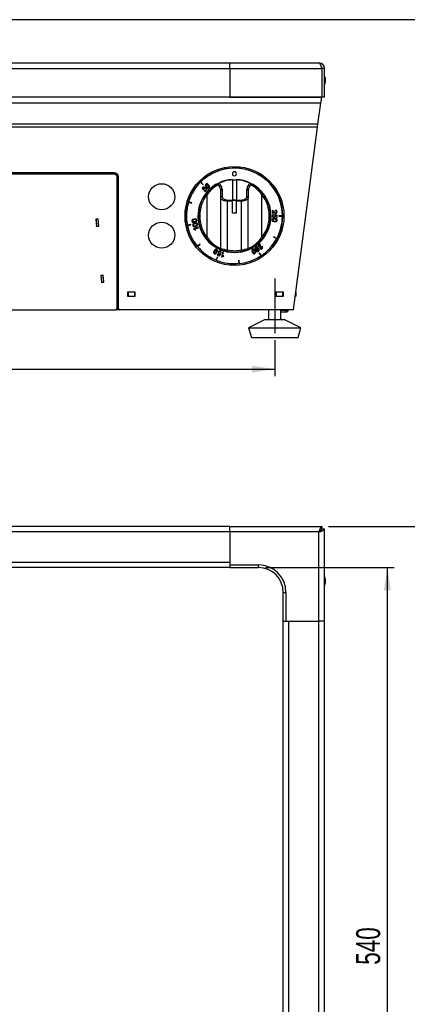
# Model space of a CAD drawing. Extents: x 24 to 2074, y 25 to 1460.
# Tile 4 of 9: x 832 to 1115, y 742 to 1460. Entities that reach past the tile are written whole.
import ezdxf
from ezdxf.enums import TextEntityAlignment as Align

# ---------------------------------------------------------------- set-up
doc = ezdxf.new("R2010")
doc.units = 0
doc.header["$LTSCALE"] = 5
doc.linetypes.add('CENTERX2', pattern=[20.32, 12.7, -2.54, 2.54, -2.54])
doc.layers.get('0').update_dxf_attribs({"linetype": 'CONTINUOUS'})
doc.layers.add('LAYER1', color=2, linetype='CONTINUOUS')
doc.layers.add('LAYER2', color=3, linetype='CENTERX2')
doc.dimstyles.new('SLDDIMSTYLE0', dxfattribs={"dimtxt": 17.5, "dimasz": 16.51, "dimexe": 0, "dimexo": 0.0625, "dimgap": 4.375, "dimtad": 1, "dimrnd": 1e-09, "dimzin": 12, "dimsah": 1, "dimcen": 0.09, "dimazin": 3, "dimtfac": 1, "dimtofl": 0, "dimtmove": 0, "dimatfit": 3})

# ---------------------------------------------------------------- blocks, each defined once
blk = doc.blocks.new('_D_2')
at = {"layer": 'LAYER2', "color": 3, "linetype": 'CONTINUOUS'}
for p, q in [((1011.22, 1060.7), (1105.01, 1060.7)), ((1100.01, 520.7), (1100.01, 1060.7)), ((1011.22, 520.7), (1105.01, 520.7))]:
    blk.add_line(p, q, dxfattribs=at)
for points in [[(1100.01, 1060.7), (1097.47, 1044.19), (1102.55, 1044.19)], [(1100.01, 520.7), (1102.55, 537.21), (1097.47, 537.21)]]:
    blk.add_solid(points, dxfattribs=at)
at = {"layer": 'LAYER2', "color": 3, "linetype": 'CONTINUOUS', "width": 0.7}
blk.add_text('540', height=17.5, rotation=90, dxfattribs=at).set_placement((1100.01, 771.31, 105.61), align=Align.BOTTOM_LEFT)
blk = doc.blocks.new('_D_3')
at = {"layer": 'LAYER2', "color": 3, "linetype": 'CONTINUOUS'}
for p, q in [((1057.21, 1090.7), (1150.05, 1090.7)), ((1145.05, 1090.7), (1145.05, 490.7)), ((1057.21, 490.7), (1150.05, 490.7))]:
    blk.add_line(p, q, dxfattribs=at)
for points in [[(1145.05, 1090.7), (1142.51, 1074.19), (1147.59, 1074.19)], [(1145.05, 490.7), (1147.59, 507.21), (1142.51, 507.21)]]:
    blk.add_solid(points, dxfattribs=at)
at = {"layer": 'LAYER2', "color": 3, "linetype": 'CONTINUOUS', "width": 0.7}
blk.add_text('600', height=17.5, rotation=90, dxfattribs=at).set_placement((1145.05, 771.31, 105.61), align=Align.BOTTOM_LEFT)
blk = doc.blocks.new('_D_7')
at = {"layer": 'LAYER2', "color": 3, "linetype": 'CONTINUOUS'}
for p, q in [((490.44, 1226.48), (490.44, 1200.35)), ((1018.01, 1226.48), (1018.01, 1200.35)), ((490.44, 1205.35), (1018.01, 1205.35))]:
    blk.add_line(p, q, dxfattribs=at)
for points in [[(490.44, 1205.35), (506.95, 1202.81), (506.95, 1207.89)], [(1018.01, 1205.35), (1001.5, 1207.89), (1001.5, 1202.81)]]:
    blk.add_solid(points, dxfattribs=at)
at = {"layer": 'LAYER2', "color": 3, "linetype": 'CONTINUOUS', "width": 0.7}
blk.add_text('527.6', height=17.5, dxfattribs=at).set_placement((725.13, 1205.35, -10.25), align=Align.BOTTOM_LEFT)

msp = doc.modelspace()

# ---------------------------------------------------------------- linework, layer by layer
at = {"color": 7, "linetype": 'CONTINUOUS'}
msp.add_line((2074, 1460), (24, 1460), dxfattribs=at)
at = {"color": 7, "linetype": 'CENTERX2'}
msp.add_line((1018.007, 1271.479), (1018.007, 1231.479), dxfattribs=at)
at = {"layer": 'LAYER1', "color": 2, "linetype": 'CONTINUOUS'}
for p, q in [((754.222, 1428.479), (985.222, 1428.479)), ((985.222, 1424.479), (985.222, 1428.479)), ((985.222, 1428.479), (1050.222, 1428.479)), ((754.222, 1424.479), (985.222, 1424.479)), ((985.222, 1424.479), (985.222, 1403.479)), ((985.222, 1424.479), (1052.215, 1424.479)), ((1052.215, 1424.479), (1052.215, 1403.479)), ((1054.222, 1424.479), (1052.222, 1424.479)), ((1052.222, 1424.479), (1052.222, 1403.479)), ((1054.222, 1403.479), (1054.222, 1424.479)), ((1052.222, 1417.579), (1052.215, 1417.579)), ((1052.215, 1414.379), (1052.222, 1414.379)), ((1054.851, 1414.36), (1054.851, 1417.597)), ((1054.865, 1414.479), (1054.865, 1417.479)), ((1051.722, 1403.464), (456.722, 1403.464)), ((1051.491, 1399.221), (456.952, 1399.221)), ((985.222, 1403.479), (754.222, 1403.479)), ((985.222, 1403.479), (1052.215, 1403.479)), ((1049.477, 1383.857), (1051.491, 1399.221)), ((1051.491, 1399.221), (1051.722, 1400.979)), ((1051.722, 1403.479), (1051.722, 1403.464)), ((1051.722, 1403.464), (1051.722, 1400.979)), ((1054.222, 1403.479), (1052.222, 1403.479)), ((1049.477, 1383.857), (458.967, 1383.857)), ((1049.198, 1381.736), (459.246, 1381.736)), ((1031.722, 1248.479), (1049.198, 1381.736)), ((1049.198, 1381.736), (1049.477, 1383.857)), ((901.222, 1348.479), (607.222, 1348.479)), ((901.222, 1347.479), (607.222, 1347.479)), ((903.222, 1249.479), (903.222, 1345.479)), ((904.222, 1249.479), (904.222, 1345.479)), ((965.918, 1339.926), (964.115, 1341.728)), ((987.222, 1343.236), (987.222, 1328.575)), ((990.222, 1343.1), (987.222, 1343.1)), ((987.322, 1343.1), (987.322, 1343.542)), ((990.122, 1343.542), (990.122, 1343.1)), ((990.222, 1343.236), (990.222, 1328.575)), ((963.974, 1341.586), (965.777, 1339.784)), ((966.309, 1338.541), (965.148, 1337.259)), ((965.148, 1337.259), (966.276, 1335.798)), ((965.635, 1337.245), (966.583, 1338.292)), ((966.255, 1336.429), (965.635, 1337.245)), ((965.777, 1339.784), (965.918, 1339.926)), ((966.27, 1336.43), (966.255, 1336.429)), ((966.276, 1335.798), (966.533, 1336.051)), ((966.583, 1338.292), (966.309, 1338.541)), ((967, 1335.582), (966.718, 1335.27)), ((977.444, 1340.738), (977.47, 1340.75)), ((978.722, 1330.346), (978.722, 1335.563)), ((979.722, 1336.401), (979.722, 1331.183)), ((997.722, 1331.183), (997.722, 1336.401)), ((998.722, 1335.563), (998.722, 1330.346)), ((999.974, 1340.75), (1000, 1340.738)), ((967.931, 1333.086), (968.722, 1332.474)), ((968.722, 1301.484), (968.722, 1332.474)), ((978.722, 1293.334), (978.722, 1330.346)), ((983.722, 1327.737), (983.722, 1328.575)), ((983.722, 1328.575), (987.222, 1328.575)), ((987.222, 1327.737), (983.722, 1327.737)), ((983.722, 1292.178), (983.722, 1327.737)), ((987.222, 1327.737), (987.222, 1328.575)), ((990.222, 1328.405), (987.222, 1328.405)), ((990.222, 1328.127), (987.222, 1328.127)), ((987.222, 1319.33), (987.222, 1327.737)), ((990.222, 1328.575), (993.722, 1328.575)), ((990.222, 1327.737), (990.222, 1328.575)), ((993.722, 1327.737), (990.222, 1327.737)), ((990.222, 1319.33), (990.222, 1327.737)), ((993.722, 1327.737), (993.722, 1328.575)), ((993.722, 1292.178), (993.722, 1327.737)), ((998.722, 1293.334), (998.722, 1330.346)), ((1008.722, 1332.474), (1009.512, 1333.086)), ((1008.722, 1301.484), (1008.722, 1332.474)), ((955.296, 1327.014), (957.735, 1326.275)), ((957.793, 1326.466), (955.354, 1327.205)), ((957.735, 1326.275), (957.793, 1326.466)), ((1016.118, 1320.919), (1016.338, 1318.643)), ((1016.706, 1318.679), (1016.534, 1320.468)), ((1018.378, 1321.037), (1018.419, 1320.62)), ((889.487, 1314.668), (887.894, 1314.529)), ((887.894, 1314.529), (888.347, 1309.349)), ((889.446, 1314.565), (887.952, 1314.434)), ((887.952, 1314.434), (888.388, 1309.453)), ((889.882, 1309.584), (889.446, 1314.565)), ((889.941, 1309.488), (889.487, 1314.668)), ((903.222, 1318.479), (904.222, 1318.479)), ((987.222, 1319.33), (990.222, 1319.33)), ((1016.338, 1318.643), (1016.706, 1318.679)), ((1017.324, 1317.701), (1017.33, 1318.121)), ((1018.01, 1318.016), (1017.985, 1317.656)), ((1019.822, 1317.661), (1018.01, 1318.016)), ((1018.432, 1317.545), (1018.442, 1317.554)), ((1018.442, 1317.554), (1019.446, 1317.35)), ((1019.446, 1317.35), (1019.423, 1315.939)), ((1019.423, 1315.939), (1019.793, 1315.933)), ((1019.793, 1315.933), (1019.822, 1317.661)), ((1023.622, 1317.079), (1021.073, 1317.078)), ((1021.073, 1317.078), (1021.073, 1316.878)), ((1021.073, 1316.878), (1023.622, 1316.879)), ((888.347, 1309.349), (889.941, 1309.488)), ((888.388, 1309.453), (889.882, 1309.584)), ((888.397, 1309.353), (888.388, 1309.453)), ((889.891, 1309.484), (889.882, 1309.584)), ((956.973, 1310.766), (954.473, 1310.268)), ((954.512, 1310.072), (957.012, 1310.57)), ((957.012, 1310.57), (956.973, 1310.766)), ((962.315, 1308.757), (958.987, 1307.669)), ((958.987, 1307.669), (959.086, 1307.363)), ((960.024, 1306.61), (960.343, 1306.714)), ((960.06, 1307.578), (962.445, 1308.358)), ((960.343, 1306.714), (960.06, 1307.578)), ((962.445, 1308.358), (962.315, 1308.757)), ((967.931, 1300.871), (968.722, 1301.484)), ((1009.512, 1300.871), (1008.722, 1301.484)), ((1017.3, 1301.816), (1017.206, 1301.64)), ((1017.206, 1301.64), (1019.454, 1300.439)), ((1019.548, 1300.615), (1017.3, 1301.816)), ((963.651, 1296.533), (961.681, 1294.916)), ((961.808, 1294.761), (963.777, 1296.379)), ((963.777, 1296.379), (963.651, 1296.533)), ((983.524, 1291.197), (983.722, 1292.178)), ((993.92, 1291.197), (993.722, 1292.178)), ((1007.437, 1296.588), (1005.685, 1295.118)), ((1005.685, 1295.118), (1005.923, 1294.834)), ((1005.923, 1294.834), (1007.3, 1295.99)), ((1008.816, 1294.791), (1008.494, 1294.521)), ((976.249, 1287.129), (975.274, 1284.774)), ((975.459, 1284.697), (976.434, 1287.052)), ((976.287, 1288.863), (976.148, 1288.52)), ((976.148, 1288.52), (977.749, 1287.87)), ((976.434, 1287.052), (976.249, 1287.129)), ((977.595, 1288.332), (976.287, 1288.863)), ((978.148, 1289.195), (977.595, 1288.332)), ((977.749, 1287.87), (978.734, 1289.431)), ((978.143, 1289.208), (978.148, 1289.195)), ((978.734, 1289.431), (978.408, 1289.585)), ((978.689, 1290.185), (979.078, 1290.027)), ((980.346, 1290.617), (979.335, 1287.267)), ((979.335, 1287.267), (979.642, 1287.174)), ((980.023, 1288.096), (980.748, 1290.496)), ((980.893, 1287.833), (980.023, 1288.096)), ((980.748, 1290.496), (980.346, 1290.617)), ((980.796, 1287.511), (980.893, 1287.833)), ((991.992, 1284.793), (991.793, 1284.774)), ((991.793, 1284.774), (992.043, 1282.237)), ((992.242, 1282.257), (991.992, 1284.793)), ((1006.778, 1290.135), (1006.612, 1290.024)), ((1006.612, 1290.024), (1008.028, 1287.905)), ((1008.194, 1288.016), (1006.778, 1290.135)), ((893.061, 1273.825), (891.467, 1273.685)), ((891.467, 1273.685), (891.92, 1268.505)), ((891.525, 1273.59), (891.517, 1273.689)), ((891.525, 1273.59), (893.02, 1273.721)), ((891.525, 1273.59), (891.961, 1268.609)), ((893.02, 1273.721), (893.011, 1273.82)), ((893.455, 1268.74), (893.02, 1273.721)), ((893.514, 1268.644), (893.061, 1273.825)), ((891.92, 1268.505), (893.514, 1268.644)), ((891.961, 1268.609), (893.455, 1268.74)), ((891.97, 1268.509), (891.961, 1268.609)), ((893.464, 1268.64), (893.455, 1268.74)), ((904.222, 1261.479), (903.222, 1261.479)), ((903.222, 1258.479), (904.222, 1258.479)), ((903.222, 1257.479), (904.222, 1257.479)), ((916.522, 1261.529), (910.922, 1261.529)), ((910.922, 1261.529), (910.922, 1258.429)), ((911.222, 1261.479), (910.922, 1261.479)), ((910.922, 1258.479), (911.222, 1258.479)), ((910.922, 1258.429), (916.522, 1258.429)), ((911.222, 1261.479), (911.222, 1258.479)), ((916.222, 1261.479), (911.222, 1261.479)), ((911.222, 1258.479), (916.222, 1258.479)), ((916.522, 1261.479), (916.222, 1261.479)), ((916.222, 1258.479), (916.222, 1261.479)), ((916.222, 1258.479), (916.522, 1258.479)), ((916.522, 1258.429), (916.522, 1261.529)), ((1024.307, 1261.529), (1018.707, 1261.529)), ((1018.707, 1261.529), (1018.707, 1258.429)), ((1018.707, 1261.479), (1019.007, 1261.479)), ((1018.707, 1258.479), (1019.007, 1258.479)), ((1018.707, 1258.429), (1024.307, 1258.429)), ((1019.007, 1261.479), (1019.007, 1258.479)), ((1024.007, 1261.479), (1019.007, 1261.479)), ((1019.007, 1258.479), (1024.007, 1258.479)), ((1022.553, 1261.479), (1022.503, 1261.529)), ((1024.007, 1258.479), (1024.007, 1261.479)), ((1024.007, 1261.479), (1024.307, 1261.479)), ((1024.007, 1258.479), (1024.307, 1258.479)), ((1024.307, 1258.429), (1024.307, 1261.529)), ((1033.507, 1258.479), (1033.033, 1258.479)), ((1033.507, 1261.479), (1033.427, 1261.479)), ((1033.507, 1258.479), (1033.507, 1261.479)), ((814.401, 1248.479), (902.222, 1248.479)), ((905.222, 1248.479), (902.222, 1248.479)), ((904.429, 1248.869), (903.014, 1248.869)), ((1031.722, 1248.479), (905.222, 1248.479)), ((1013.462, 1248.479), (1013.462, 1241.479)), ((1022.553, 1241.479), (1022.553, 1248.479)), ((1011.007, 1241.479), (999.007, 1235.479)), ((1011.007, 1241.479), (1025.007, 1241.479)), ((1026.222, 1247.979), (1022.553, 1247.979)), ((1026.222, 1246.979), (1022.553, 1246.979)), ((1037.007, 1235.479), (1025.007, 1241.479)), ((1026.222, 1247.979), (1026.222, 1246.979)), ((999.007, 1235.479), (1001.007, 1228.479)), ((999.007, 1235.479), (1037.007, 1235.479)), ((1035.007, 1228.479), (1037.007, 1235.479)), ((1001.007, 1228.479), (1035.007, 1228.479)), ((985.222, 1090.705), (754.222, 1090.705)), ((985.222, 1090.705), (1052.215, 1090.705)), ((985.222, 1086.705), (985.222, 1090.705)), ((1052.215, 1090.705), (1052.215, 1088.705)), ((985.222, 1086.705), (754.222, 1086.705)), ((1050.222, 1086.705), (985.222, 1086.705)), ((985.222, 1086.705), (985.222, 1062.705)), ((985.222, 1086.705), (985.222, 1064.705)), ((1050.222, 1021.705), (1050.222, 1086.705)), ((1051.325, 1088.205), (1051.722, 1088.205)), ((1051.722, 1087.787), (1051.722, 1088.205)), ((1054.222, 1088.698), (1052.222, 1088.698)), ((1054.222, 1021.705), (1054.222, 1088.698)), ((754.222, 1064.705), (985.222, 1064.705)), ((985.222, 1062.705), (1006.222, 1062.705)), ((985.222, 1062.705), (985.222, 1061.24)), ((1006.222, 1060.705), (1006.222, 1062.705)), ((985.222, 1060.705), (754.222, 1060.705)), ((985.222, 1061.24), (985.222, 1060.705)), ((985.222, 1060.705), (1006.222, 1060.705)), ((1054.851, 1049.086), (1054.851, 1052.323)), ((1054.865, 1049.205), (1054.865, 1052.205)), ((1024.222, 1042.705), (1026.222, 1042.705)), ((1024.222, 1021.705), (1024.222, 1042.705)), ((1026.222, 1042.705), (1026.222, 1021.705)), ((1024.222, 559.705), (1024.222, 1021.705)), ((1024.758, 1021.705), (1024.222, 1021.705)), ((1024.758, 1021.705), (1026.222, 1021.705)), ((1026.222, 1021.705), (1050.222, 1021.705)), ((1028.222, 559.705), (1028.222, 1021.705)), ((1028.222, 1021.705), (1050.222, 1021.705)), ((1054.222, 1021.705), (1050.222, 1021.705)), ((1050.222, 559.705), (1050.222, 1021.705)), ((1054.222, 559.705), (1054.222, 1021.705))]:
    msp.add_line(p, q, dxfattribs=at)
at = {"layer": 'LAYER1', "color": 2, "linetype": 'CONTINUOUS', "flags": 128}
for points in [[(1050.222, 1428.479), (1050.671, 1428.231), (1051.12, 1427.517), (1051.569, 1426.427), (1052.019, 1425.095), (1052.215, 1424.479)], [(1052.222, 1424.479), (1052.038, 1425.316), (1051.864, 1425.554)], [(1054.82, 1417.569), (1054.562, 1418.501), (1054.198, 1419.187)], [(966.52, 1337.083), (966.31, 1336.736), (966.27, 1336.43)], [(966.533, 1336.051), (966.56, 1336.468), (966.725, 1336.757)], [(967.873, 1340.115), (967.632, 1339.838), (967.508, 1339.558), (967.482, 1339.279), (967.537, 1339.004), (968.201, 1338.012)], [(969.931, 1339.572), (969.013, 1340.334), (968.745, 1340.417), (968.465, 1340.421), (968.174, 1340.326), (967.873, 1340.115)], [(968.121, 1339.84), (967.972, 1339.653), (967.912, 1339.454), (967.925, 1339.248), (967.995, 1339.041), (968.528, 1338.313)], [(969.598, 1339.278), (968.929, 1339.883), (968.73, 1339.974), (968.527, 1340.009), (968.323, 1339.969), (968.121, 1339.84)], [(968.201, 1338.012), (969.117, 1337.253), (969.384, 1337.17), (969.664, 1337.167), (969.955, 1337.261), (970.256, 1337.472)], [(968.528, 1338.313), (969.2, 1337.705), (969.399, 1337.613), (969.602, 1337.579), (969.806, 1337.618), (970.008, 1337.747)], [(970.008, 1337.747), (970.158, 1337.935), (970.218, 1338.134), (970.204, 1338.34), (970.134, 1338.547), (969.598, 1339.278)], [(970.256, 1337.472), (970.497, 1337.75), (970.621, 1338.029), (970.647, 1338.308), (970.592, 1338.583), (969.931, 1339.572)], [(983.722, 1327.737), (982.854, 1327.777), (982.012, 1327.894), (981.222, 1328.087), (980.508, 1328.347), (979.892, 1328.669), (979.392, 1329.041), (979.024, 1329.454), (978.798, 1329.893), (978.722, 1330.346)], [(979.722, 1331.183), (979.783, 1330.73), (979.963, 1330.291), (980.258, 1329.879), (980.658, 1329.507), (981.151, 1329.185), (981.722, 1328.924), (982.354, 1328.732), (983.027, 1328.614), (983.722, 1328.575)], [(993.722, 1328.575), (994.502, 1328.625), (995.253, 1328.773), (995.944, 1329.014), (996.55, 1329.339), (997.048, 1329.734), (997.417, 1330.185), (997.645, 1330.674), (997.722, 1331.183)], [(998.722, 1330.346), (998.626, 1329.837), (998.341, 1329.347), (997.879, 1328.896), (997.257, 1328.501), (996.5, 1328.177), (995.635, 1327.936), (994.697, 1327.787), (993.722, 1327.737)], [(959.419, 1314.718), (958.265, 1314.411), (958.042, 1314.241), (957.877, 1314.014), (957.786, 1313.722), (957.783, 1313.354)], [(957.783, 1313.354), (957.87, 1312.997), (958.026, 1312.734), (958.239, 1312.551), (958.494, 1312.437), (959.688, 1312.403)], [(959.466, 1314.276), (958.584, 1314.08), (958.395, 1313.972), (958.249, 1313.826), (958.162, 1313.636), (958.151, 1313.397), (958.217, 1313.167), (958.345, 1313.002), (958.52, 1312.894), (958.729, 1312.831), (959.632, 1312.844)], [(959.688, 1312.403), (960.838, 1312.71), (961.06, 1312.88), (961.225, 1313.106), (961.317, 1313.398), (961.319, 1313.766), (961.232, 1314.123), (961.076, 1314.386), (960.864, 1314.569), (960.608, 1314.683), (959.419, 1314.718)], [(960.951, 1313.723), (960.885, 1313.953), (960.757, 1314.118), (960.582, 1314.226), (960.372, 1314.289), (959.466, 1314.276)], [(959.632, 1312.844), (960.517, 1313.039), (960.707, 1313.148), (960.853, 1313.294), (960.939, 1313.484), (960.951, 1313.723)], [(1018.053, 1315.125), (1016.863, 1315.073), (1016.609, 1314.955), (1016.399, 1314.77), (1016.247, 1314.504), (1016.166, 1314.145)], [(1016.166, 1314.145), (1016.173, 1313.778), (1016.269, 1313.486), (1016.437, 1313.262), (1016.662, 1313.095), (1017.817, 1312.805)], [(1018.013, 1314.682), (1017.105, 1314.682), (1016.897, 1314.617), (1016.723, 1314.506), (1016.597, 1314.339), (1016.534, 1314.107)], [(1016.534, 1314.107), (1016.549, 1313.868), (1016.638, 1313.68), (1016.786, 1313.536), (1016.978, 1313.43), (1017.867, 1313.247)], [(1017.547, 1319.578), (1018.146, 1318.991), (1018.453, 1318.869), (1018.822, 1318.848)], [(1017.817, 1312.805), (1019.011, 1312.856), (1019.265, 1312.974), (1019.475, 1313.16), (1019.627, 1313.426), (1019.709, 1313.784)], [(1017.867, 1313.247), (1018.77, 1313.247), (1018.978, 1313.313), (1019.152, 1313.424), (1019.277, 1313.591), (1019.34, 1313.822)], [(1017.985, 1317.656), (1018.238, 1317.325), (1018.305, 1316.999)], [(1019.34, 1313.822), (1019.325, 1314.062), (1019.236, 1314.25), (1019.088, 1314.394), (1018.897, 1314.5), (1018.013, 1314.682)], [(1019.709, 1313.784), (1019.701, 1314.152), (1019.606, 1314.443), (1019.437, 1314.667), (1019.212, 1314.835), (1018.053, 1315.125)], [(1018.673, 1316.889), (1018.603, 1317.288), (1018.432, 1317.545)], [(959.822, 1311.617), (958.706, 1311.19), (958.503, 1310.997), (958.363, 1310.754), (958.302, 1310.454), (958.339, 1310.088)], [(958.339, 1310.088), (958.463, 1309.742), (958.646, 1309.497), (958.877, 1309.337), (959.144, 1309.251), (960.335, 1309.344)], [(959.915, 1311.183), (959.059, 1310.896), (958.882, 1310.767), (958.753, 1310.607), (958.687, 1310.409), (958.701, 1310.17)], [(958.701, 1310.17), (958.791, 1309.947), (958.935, 1309.797), (959.121, 1309.708), (959.336, 1309.668), (960.232, 1309.776)], [(959.086, 1307.363), (959.356, 1307.361), (959.575, 1307.279), (959.75, 1307.132), (960.024, 1306.61)], [(961.813, 1310.872), (961.689, 1311.218), (961.506, 1311.464), (961.275, 1311.623), (961.009, 1311.71), (959.822, 1311.617)], [(961.451, 1310.79), (961.361, 1311.013), (961.217, 1311.163), (961.031, 1311.252), (960.815, 1311.292), (959.915, 1311.183)], [(960.232, 1309.776), (961.092, 1310.065), (961.27, 1310.193), (961.399, 1310.353), (961.465, 1310.551), (961.451, 1310.79)], [(960.335, 1309.344), (961.446, 1309.77), (961.65, 1309.963), (961.79, 1310.206), (961.85, 1310.506), (961.813, 1310.872)], [(973.928, 1291.579), (973.524, 1290.455), (973.538, 1290.174), (973.63, 1289.91), (973.818, 1289.668), (974.12, 1289.457)], [(975.792, 1292.601), (975.449, 1292.733), (975.144, 1292.754), (974.873, 1292.683), (974.633, 1292.538), (973.928, 1291.579)], [(975.618, 1292.274), (975.391, 1292.35), (975.183, 1292.339), (974.994, 1292.256), (974.823, 1292.119), (974.318, 1291.366)], [(975.591, 1290.688), (975.934, 1291.528), (975.952, 1291.746), (975.915, 1291.949), (975.809, 1292.128), (975.618, 1292.274)], [(975.986, 1290.484), (976.388, 1291.604), (976.374, 1291.884), (976.282, 1292.148), (976.093, 1292.39), (975.792, 1292.601)], [(1003.736, 1291.708), (1003.023, 1292.661), (1002.782, 1292.804), (1002.511, 1292.872), (1002.206, 1292.848), (1001.864, 1292.713), (1001.564, 1292.5), (1001.378, 1292.257), (1001.288, 1291.991), (1001.277, 1291.712), (1001.688, 1290.595)], [(1002.04, 1292.388), (1001.851, 1292.241), (1001.746, 1292.061), (1001.711, 1291.857), (1001.731, 1291.64), (1002.081, 1290.803)], [(1003.348, 1291.491), (1002.836, 1292.24), (1002.665, 1292.376), (1002.475, 1292.457), (1002.267, 1292.467), (1002.04, 1292.388)], [(1003.563, 1289.585), (1003.863, 1289.799), (1004.049, 1290.042), (1004.139, 1290.307), (1004.15, 1290.587), (1003.736, 1291.708)], [(1004.234, 1294.159), (1003.957, 1293.916), (1003.796, 1293.656), (1003.733, 1293.383), (1003.75, 1293.104), (1004.27, 1292.034)], [(1004.442, 1293.853), (1004.268, 1293.687), (1004.182, 1293.498), (1004.167, 1293.292), (1004.209, 1293.078), (1004.64, 1292.28)], [(1006.196, 1293.346), (1005.392, 1294.222), (1005.138, 1294.34), (1004.861, 1294.381), (1004.56, 1294.327), (1004.234, 1294.159)], [(1004.27, 1292.034), (1005.077, 1291.154), (1005.331, 1291.036), (1005.608, 1290.994), (1005.909, 1291.049), (1006.236, 1291.217)], [(1005.832, 1293.091), (1005.248, 1293.785), (1005.064, 1293.903), (1004.867, 1293.964), (1004.659, 1293.953), (1004.442, 1293.853)], [(1004.64, 1292.28), (1005.222, 1291.59), (1005.406, 1291.472), (1005.602, 1291.411), (1005.81, 1291.422), (1006.028, 1291.523), (1006.201, 1291.688), (1006.288, 1291.877), (1006.303, 1292.083), (1006.261, 1292.297), (1005.832, 1293.091)], [(1006.236, 1291.217), (1006.512, 1291.459), (1006.673, 1291.719), (1006.737, 1291.992), (1006.719, 1292.272), (1006.196, 1293.346)], [(1007.141, 1294.65), (1006.997, 1293.823), (1007.07, 1293.501), (1007.262, 1293.185)], [(974.318, 1291.366), (973.977, 1290.53), (973.959, 1290.312), (973.996, 1290.109), (974.103, 1289.93), (974.294, 1289.784), (974.521, 1289.708), (974.729, 1289.719), (974.918, 1289.802), (975.088, 1289.938), (975.591, 1290.688)], [(974.12, 1289.457), (974.463, 1289.325), (974.768, 1289.304), (975.04, 1289.375), (975.279, 1289.521), (975.986, 1290.484)], [(977.444, 1289.219), (977.842, 1289.141), (978.143, 1289.208)], [(978.408, 1289.585), (978.007, 1289.468), (977.679, 1289.523)], [(979.642, 1287.174), (979.799, 1287.394), (979.991, 1287.527), (980.211, 1287.586), (980.796, 1287.511)], [(1001.688, 1290.595), (1002.404, 1289.638), (1002.644, 1289.495), (1002.916, 1289.426), (1003.222, 1289.45), (1003.563, 1289.585)], [(1002.081, 1290.803), (1002.591, 1290.058), (1002.762, 1289.922), (1002.952, 1289.842), (1003.16, 1289.832), (1003.387, 1289.91), (1003.576, 1290.058), (1003.681, 1290.238), (1003.716, 1290.441), (1003.696, 1290.658), (1003.348, 1291.491)], [(1052.215, 1090.705), (1051.766, 1090.457), (1051.317, 1089.743), (1050.867, 1088.653), (1050.418, 1087.321), (1050.222, 1086.705)], [(1050.222, 1086.705), (1051.609, 1087.154), (1052.823, 1087.603), (1053.715, 1088.052), (1054.174, 1088.501), (1054.222, 1088.698)], [(1054.211, 1047.505), (1054.549, 1048.149), (1054.825, 1049.105)]]:
    msp.add_lwpolyline(points, dxfattribs=at)
at = {"layer": 'LAYER1', "color": 2, "linetype": 'CONTINUOUS'}
for centre, radius in [((988.722, 1316.979), 36), ((988.722, 1316.979), 35), ((935.722, 1330.979), 9.5), ((935.722, 1302.979), 9.5)]:
    msp.add_circle(centre, radius, dxfattribs=at)
for centre, radius, start, end in [((1050.222, 1424.479), 4, 360, 90), ((1051.106, 1414.855), 3.76, 326.279824, 352.526105), ((1054.365, 1417.479), 0.5, 0, 13.721574), ((1054.365, 1414.479), 0.5, 346.278426, 0), ((988.722, 1316.979), 34.9, 0.164149, 134.835405), ((988.685, 1347.729), 1.489, 359.999832, 180.000168), ((901.222, 1345.479), 3, 0, 90), ((901.222, 1345.479), 2, 0, 90), ((988.722, 1316.979), 26.6, 93.016961, 86.983039), ((988.722, 1316.979), 34.9, 134.835405, 135.163748), ((988.722, 1316.979), 26.3, 93.269594, 115.33058), ((988.685, 1347.729), 1.489, 179.999832, 0.000168), ((988.722, 1316.979), 26.3, 64.66942, 86.730406), ((988.722, 1316.979), 34.9, 135.163748, 162.960701), ((967.359, 1336.359), 1.108, 43.033274, 139.217086), ((967.39, 1336.065), 1.041, 229.758037, 322.024462), ((967.31, 1336.261), 0.766, 45.640076, 139.678564), ((967.42, 1336.131), 0.691, 232.576365, 321.739261), ((967.405, 1336.203), 0.749, 318.109942, 54.013948), ((988.722, 1316.979), 26.3, 115.393624, 142.233556), ((967.402, 1336.25), 1.156, 314.385866, 48.415896), ((988.074, 1318.987), 23.588, 118.399151, 145.128311), ((978.048, 1339.709), 1.193, 120.450549, 178.690739), ((972.792, 1335.415), 5.932, 1.42927, 46.759137), ((973.926, 1336.158), 5.801, 2.403237, 52.349022), ((979.647, 1335.474), 0.93, 85.397325, 174.502471), ((1003.517, 1336.158), 5.801, 127.650978, 177.596763), ((997.797, 1335.474), 0.93, 5.497529, 94.602675), ((1004.652, 1335.415), 5.932, 133.240863, 178.57073), ((999.396, 1339.709), 1.193, 1.314294, 59.544417), ((988.722, 1316.979), 26.3, 37.766444, 64.606376), ((989.467, 1319.097), 23.445, 34.789048, 61.683489), ((988.722, 1316.979), 26.3, 142.233556, 217.766444), ((988.722, 1316.979), 25.3, 142.233556, 217.766444), ((979.647, 1330.257), 0.93, 85.397325, 174.502471), ((997.797, 1330.257), 0.93, 5.497529, 94.602675), ((988.722, 1316.979), 25.3, 322.233556, 37.766444), ((988.722, 1316.979), 26.3, 322.233556, 37.766444), ((988.722, 1316.979), 34.9, 163.289044, 191.085989), ((988.722, 1316.979), 34.9, 162.960701, 163.289044), ((1016.2, 1319.273), 1.648, 29.256153, 92.844396), ((1016.079, 1318.928), 1.606, 23.896952, 73.541139), ((1018.62, 1319.962), 1.102, 3.854098, 102.660785), ((1018.625, 1319.917), 0.733, 8.516992, 106.324015), ((1017.462, 1316.933), 1.155, 175.623111, 269.659669), ((1017.349, 1317.081), 1.04, 91.015773, 183.266377), ((1017.369, 1317.013), 0.69, 93.762286, 183.034867), ((1017.428, 1316.967), 0.748, 179.319296, 275.289017), ((1017.566, 1316.88), 1.108, 264.267958, 0.438103), ((1017.539, 1316.987), 0.766, 266.890111, 0.87989), ((1018.794, 1320.534), 1.243, 201.511915, 269.573333), ((1018.718, 1319.927), 0.639, 276.017503, 8.886904), ((1018.728, 1319.853), 1.009, 275.375204, 10.465953), ((988.722, 1316.979), 34.9, 332.039057, 359.835806), ((988.722, 1316.979), 34.9, 359.835806, 0.164149), ((988.722, 1316.979), 34.9, 191.085989, 191.414332), ((988.722, 1316.979), 34.9, 191.414332, 219.210981), ((988.722, 1316.979), 26.3, 217.766444, 249.161734), ((987.787, 1314.666), 23.178, 214.660779, 246.977458), ((988.722, 1316.979), 26.3, 290.838266, 322.233556), ((989.625, 1314.706), 23.228, 293.057961, 325.303802), ((988.722, 1316.979), 34.9, 303.914213, 331.710714), ((988.722, 1316.979), 34.9, 331.710714, 332.039057), ((988.722, 1316.979), 34.9, 219.210981, 219.539324), ((988.722, 1316.979), 34.9, 219.539324, 247.335619), ((989.711, 1329.477), 37.778, 253.088115, 260.877443), ((979.722, 1293.334), 1, 180, 249.161734), ((988.722, 1316.979), 26.3, 249.161734, 258.601688), ((988.722, 1316.979), 25.3, 258.601688, 281.398312), ((987.735, 1329.464), 37.764, 279.121172, 286.91327), ((988.722, 1316.979), 26.3, 281.398312, 290.838266), ((997.722, 1293.334), 1, 290.838266, 0), ((1005.771, 1295.492), 1.608, 328.413994, 18.039871), ((1008.037, 1293.832), 1.009, 219.882184, 314.974072), ((1008.637, 1294.163), 1.245, 146.032743, 214.052308), ((1006.125, 1295.588), 1.65, 333.776131, 37.328555), ((1008.092, 1293.881), 0.639, 220.497685, 313.44762), ((1008.032, 1293.953), 0.732, 312.974572, 50.850878), ((1008.066, 1293.983), 1.103, 308.344716, 47.152254), ((988.722, 1316.979), 34.9, 247.335619, 247.663962), ((988.722, 1316.979), 34.9, 247.663962, 275.460849), ((977.835, 1290.255), 1.107, 153.095534, 249.333578), ((977.923, 1290.333), 1.156, 64.501451, 158.485617), ((977.945, 1290.242), 0.766, 155.716218, 249.723937), ((977.966, 1290.352), 0.749, 68.180344, 164.092481), ((978.03, 1290.391), 0.691, 342.623351, 71.853327), ((978.1, 1290.385), 1.041, 339.867952, 72.085687), ((988.722, 1316.979), 26.3, 258.601688, 281.398312), ((988.722, 1316.979), 34.9, 275.789192, 303.58587), ((988.722, 1316.979), 34.9, 303.58587, 303.914213), ((988.722, 1316.979), 34.9, 275.460849, 275.789192), ((1023.834, 1258.417), 0.0652, 10.390025, 71.357564), ((1023.854, 1258.284), 0.194, 47.976763, 89.918017), ((902.222, 1249.479), 1, 270, 0), ((905.222, 1249.479), 1, 180, 270), ((1026.222, 1248.979), 2, 270, 345.522488), ((1026.222, 1248.979), 1, 270, 330), ((1053.62, 1085.312), 3.672, 112.491197, 157.711733), ((1049.033, 1089.898), 3.408, 290.427015, 339.370055), ((1006.222, 1042.705), 20, 0, 90), ((1006.222, 1042.705), 18, 0, 90), ((1051.082, 1051.785), 3.801, 8.007249, 34.424256), ((1054.365, 1052.205), 0.5, 0, 13.721574), ((1054.365, 1049.205), 0.5, 346.278426, 0)]:
    msp.add_arc(centre, radius, start, end, dxfattribs=at)

# ---------------------------------------------------------------- dimensions: what is measured, and where the dimension line sits
at = {"layer": 'LAYER2', "color": 3, "linetype": 'CONTINUOUS'}
dim = msp.add_linear_dim(base=(1018.007, 1205.351), p1=(490.436, 1231.479), p2=(1018.007, 1231.479), dimstyle='SLDDIMSTYLE0', dxfattribs=at)
dim.commit()
dim.dimension.update_dxf_attribs({"geometry": '_D_7', "text_midpoint": (754.222, 1205.351), "dimtype": 160})
for base, p1, p2, picture, middle in [((1145.046, 490.705), (1052.215, 1090.705), (1052.215, 490.705), '_D_3', (1145.046, 790.705)), ((1100.009, 1060.705), (1006.222, 520.705), (1006.222, 1060.705), '_D_2', (1100.009, 790.705))]:
    dim = msp.add_linear_dim(base=base, p1=p1, p2=p2, angle=90, dimstyle='SLDDIMSTYLE0', dxfattribs=at)
    dim.commit()
    dim.dimension.update_dxf_attribs({"geometry": picture, "text_midpoint": middle, "dimtype": 160})

doc.saveas('drawing.dxf')
